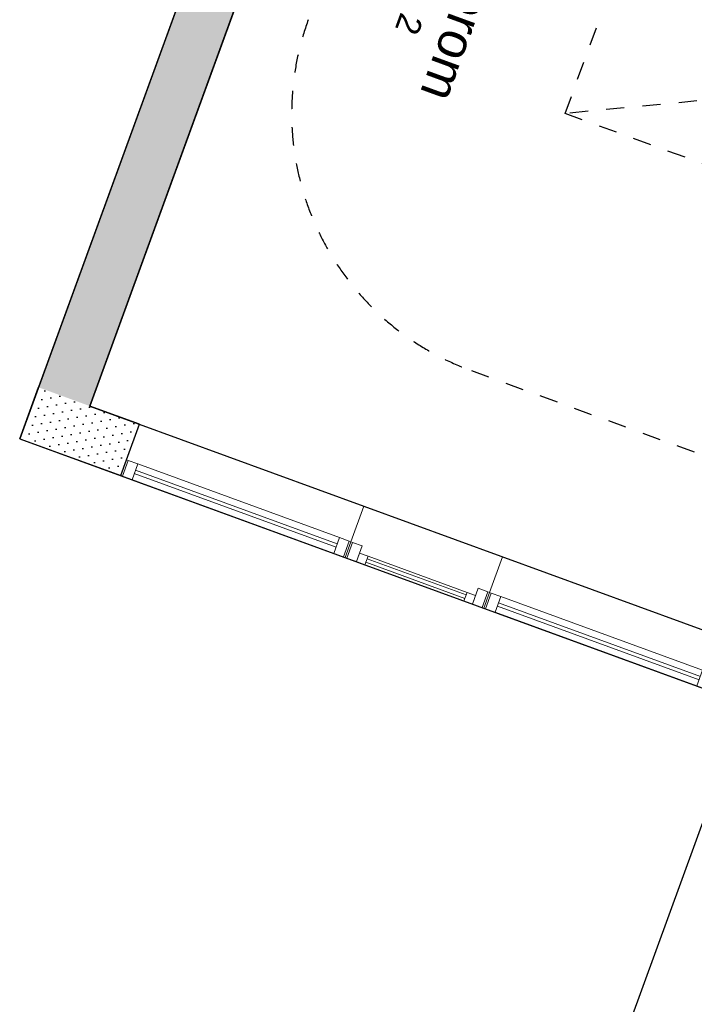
# Model space of a CAD drawing. Header units: millimetres. Extents: x 112481703 to 112587609, y 1264638581 to 1264713694.
# Tile 4 of 174: x 112506357 to 112510057, y 1264667205 to 1264672602. Entities that reach past the tile are written whole.
import ezdxf
from ezdxf.enums import TextEntityAlignment as Align

# ---------------------------------------------------------------- set-up
doc = ezdxf.new("R2010")
doc.units = ezdxf.units.MM
doc.header["$LTSCALE"] = 0.5
doc.header["$MEASUREMENT"] = 0
doc.linetypes.add('PLINE', pattern=[0])
doc.linetypes.add('Stipling', pattern=[400, 200, -200])
for name, color, linetype in [('231- Bærende yttervegger (Skravur)(Nye konstruksjoner)', 7, 'Continuous'), ('231- Bærende yttervegger(Nye konstruksjoner)', 7, 'Continuous'), ('283- Ramper', 7, 'Continuous'), ('862- M___BTA(Nye konstruksjoner)', 7, 'Continuous'), ('862- M___BTA(Polylinje)(Nye konstruksjoner)', 7, 'Continuous'), ('862- M___Nettoareal (1-100)(Nye konstruksjoner)', 7, 'Continuous'), ('862- M___Nettoareal(Nye konstruksjoner)', 7, 'Continuous'), ('862- M___Nettoareal(Polylinje)(Nye konstruksjoner)', 7, 'Continuous'), ('878- Annen overflate_visuell informasjon(Nye konstruksjoner)', 7, 'Continuous')]:
    doc.layers.add(name, color=color, linetype=linetype)
doc.layers.add('234- Vinduer_ dører_ porter(Nye konstruksjoner)', color=7, linetype='Continuous', lineweight=0)
doc.styles.add('GENERATED_STYLE_1', font='arial.ttf')
pattern_1 = [(249.95599, (112557650, 1264717795), (-81.35699, 29.68231), [0, -50]), (249.95599, (112557682.11, 1264717756.67), (-81.35699, 29.68231), [0, -50])]

# ---------------------------------------------------------------- blocks, each defined once
blk = doc.blocks.new('BTA - Bruttoareal__3', base_point=(112505479.7, 1264674637.5))
at = {"layer": '862- M___BTA(Polylinje)(Nye konstruksjoner)', "flags": 128}
blk.add_lwpolyline([(112513988.2, 1264696474.8), (112510903.5, 1264688020), (112512594.5, 1264687403.1), (112506356.6, 1264670305.4), (112529090.8, 1264662011.1), (112533992, 1264675444.9), (112543578.8, 1264671947.2), (112544421.7, 1264674257.3), (112545814.1, 1264674952.1), (112545922.2, 1264674912.7), (112546470.6, 1264676415.8), (112545164.8, 1264676892.2), (112545751.2, 1264678499.5), (112539457, 1264680795.9), (112541239.3, 1264685680.9), (112522356.7, 1264692570.1), (112522630.9, 1264693321.6)], close=True, dxfattribs=at)
blk = doc.blocks.new('Sengerom_1051_74', base_point=(112510001.2, 1264673480.6))
at = {"layer": '862- M___Nettoareal(Polylinje)(Nye konstruksjoner)', "linetype": 'PLINE', "flags": 128}
blk.add_lwpolyline([(112509923.7, 1264674539.2), (112510849.1, 1264677075.7), (112509346.1, 1264677624.1), (112506741.2, 1264670484.4), (112510498.9, 1264669113.4), (112512178.4, 1264673716.7)], close=True, dxfattribs=at)
blk = doc.blocks.new('Vindu[41]', base_point=(112557650, 1264717795))
at = {"layer": '234- Vinduer_ dører_ porter(Nye konstruksjoner)', "linetype": 'PLINE'}
for p, q in [((112508933.9, 1264669463), (112509005.2, 1264669658.4)), ((112509005.2, 1264669658.4), (112510235.9, 1264669209.4)), ((112508902.4, 1264669376.6), (112508933.9, 1264669463)), ((112508902.4, 1264669376.6), (112508933.9, 1264669463)), ((112508943.3, 1264669459.6), (112508911.8, 1264669373.1)), ((112508943.3, 1264669459.6), (112508933.9, 1264669463)), ((112508996, 1264669440.4), (112508943.3, 1264669459.6)), ((112508964.4, 1264669354), (112508996, 1264669440.4)), ((112510090.3, 1264669002.8), (112508983.6, 1264669406.6)), ((112510102.6, 1264669036.6), (112508996, 1264669440.4)), ((112508902.4, 1264669376.6), (112510133.1, 1264668927.6)), ((112508902.4, 1264669376.6), (112508911.8, 1264669373.1)), ((112508911.8, 1264669373.1), (112508964.4, 1264669354)), ((112508964.4, 1264669354), (112510071.1, 1264668950.2)), ((112508976.8, 1264669387.8), (112510083.4, 1264668984)), ((112510164.6, 1264669014), (112510235.9, 1264669209.4)), ((112510102.6, 1264669036.6), (112510071.1, 1264668950.2)), ((112510155.2, 1264669017.4), (112510102.6, 1264669036.6)), ((112510155.2, 1264669017.4), (112510123.7, 1264668931)), ((112510133.1, 1264668927.6), (112510164.6, 1264669014)), ((112510133.1, 1264668927.6), (112510164.6, 1264669014)), ((112510164.6, 1264669014), (112510155.2, 1264669017.4)), ((112510071.1, 1264668950.2), (112510123.7, 1264668931)), ((112510123.7, 1264668931), (112510133.1, 1264668927.6))]:
    blk.add_line(p, q, dxfattribs=at)
blk = doc.blocks.new('Vindu[42]', base_point=(112557650, 1264717795))
at = {"layer": '234- Vinduer_ dører_ porter(Nye konstruksjoner)', "linetype": 'PLINE'}
for p, q in [((112508173, 1264669740.6), (112508244.3, 1264669936)), ((112508244.3, 1264669936), (112509005.2, 1264669658.4)), ((112508141.5, 1264669654.2), (112508173, 1264669740.6)), ((112508141.5, 1264669654.2), (112508173, 1264669740.6)), ((112508182.4, 1264669737.2), (112508150.9, 1264669650.8)), ((112508182.4, 1264669737.2), (112508173, 1264669740.6)), ((112508235, 1264669718), (112508182.4, 1264669737.2)), ((112508203.5, 1264669631.6), (112508235, 1264669718)), ((112508220.6, 1264669678.5), (112508203.5, 1264669631.6)), ((112508267.6, 1264669661.4), (112508220.6, 1264669678.5)), ((112508250.5, 1264669614.4), (112508267.6, 1264669661.4)), ((112508810.6, 1264669463.3), (112508267.6, 1264669661.4)), ((112508933.9, 1264669463), (112509005.2, 1264669658.4)), ((112508141.5, 1264669654.2), (112508902.4, 1264669376.6)), ((112508141.5, 1264669654.2), (112508150.9, 1264669650.8)), ((112508150.9, 1264669650.8), (112508203.5, 1264669631.6)), ((112508203.5, 1264669631.6), (112508250.5, 1264669614.4)), ((112508250.5, 1264669614.4), (112508793.4, 1264669416.3)), ((112508255.6, 1264669628.5), (112508798.6, 1264669430.4)), ((112508805.4, 1264669449.2), (112508262.4, 1264669647.3)), ((112508810.6, 1264669463.3), (112508793.4, 1264669416.3)), ((112508857.6, 1264669446.2), (112508810.6, 1264669463.3)), ((112508871.9, 1264669485.6), (112508840.4, 1264669399.2)), ((112508840.4, 1264669399.2), (112508857.6, 1264669446.2)), ((112508924.6, 1264669466.4), (112508871.9, 1264669485.6)), ((112508924.6, 1264669466.4), (112508893, 1264669380)), ((112508902.4, 1264669376.6), (112508933.9, 1264669463)), ((112508902.4, 1264669376.6), (112508933.9, 1264669463)), ((112508933.9, 1264669463), (112508924.6, 1264669466.4)), ((112508793.4, 1264669416.3), (112508840.4, 1264669399.2)), ((112508840.4, 1264669399.2), (112508893, 1264669380)), ((112508893, 1264669380), (112508902.4, 1264669376.6))]:
    blk.add_line(p, q, dxfattribs=at)
blk = doc.blocks.new('Vindu[43]', base_point=(112557650, 1264717795))
at = {"layer": '234- Vinduer_ dører_ porter(Nye konstruksjoner)', "linetype": 'PLINE'}
for p, q in [((112506942.4, 1264670189.6), (112507013.6, 1264670385)), ((112507013.6, 1264670385), (112508244.3, 1264669936)), ((112506910.8, 1264670103.2), (112506942.4, 1264670189.6)), ((112506910.8, 1264670103.2), (112506942.4, 1264670189.6)), ((112506951.8, 1264670186.2), (112506920.2, 1264670099.8)), ((112506951.8, 1264670186.2), (112506942.4, 1264670189.6)), ((112507004.4, 1264670167), (112506951.8, 1264670186.2)), ((112506972.8, 1264670080.6), (112507004.4, 1264670167)), ((112508111, 1264669763.2), (112507004.4, 1264670167)), ((112506910.8, 1264670103.2), (112508141.5, 1264669654.2)), ((112506910.8, 1264670103.2), (112506920.2, 1264670099.8)), ((112506920.2, 1264670099.8), (112506972.8, 1264670080.6)), ((112506985.2, 1264670114.4), (112508091.8, 1264669710.6)), ((112508098.7, 1264669729.4), (112506992, 1264670133.2)), ((112506972.8, 1264670080.6), (112508079.5, 1264669676.8)), ((112508173, 1264669740.6), (112508244.3, 1264669936)), ((112508111, 1264669763.2), (112508079.5, 1264669676.8)), ((112508163.6, 1264669744.1), (112508111, 1264669763.2)), ((112508163.6, 1264669744.1), (112508132.1, 1264669657.6)), ((112508141.5, 1264669654.2), (112508173, 1264669740.6)), ((112508141.5, 1264669654.2), (112508173, 1264669740.6)), ((112508173, 1264669740.6), (112508163.6, 1264669744.1)), ((112508079.5, 1264669676.8), (112508132.1, 1264669657.6)), ((112508132.1, 1264669657.6), (112508141.5, 1264669654.2))]:
    blk.add_line(p, q, dxfattribs=at)
blk = doc.blocks.new('Label_3', base_point=(112508862.5, 1264672797.5))
at = {"layer": '862- M___Nettoareal (1-100)(Nye konstruksjoner)', "char_height": 200, "attachment_point": 1, "rotation": 249.956, "style": 'GENERATED_STYLE_1'}
for s, insert in [('\\A1;{\\pql;\\pt0,241000;\\fArial|b0|i0|c0|p0;\\W1.000000;23,9\\fArial|b0|i0|c0|p0;\\W1.000000;\\A1{\\H.66x;\\S^  ;}\\fArial|b0|i0|c0|p0;\\W1.000000; m\\fArial|b0|i0|c0|p0;\\W1.000000;\\A1{\\H.66x;\\S2^  ;}\\fArial|b0|i0|c0|p0;\\W1.000000;\\fArial|b0|i0|c0|p0;\\W1.000000;\\fArial|b0|i0|c0|p0;\\W1.000000;\\fArial|b0|i0|c0|p0;\\W1.000000;\\fArial|b0|i0|c0|p0;\\W1.000000;\\fArial|b0|i0|c0|p0;\\W1.000000;\\fArial|b0|i0|c0|p0;\\W1.000000;\\A1{\\H.66x;\\S^  ;}\\fArial|b0|i0|c0|p0;\\W1.000000;\\fArial|b0|i0|c0|p0;\\W1.000000;\\A1{\\H.66x;\\S^  ;}\\fArial|b0|i0|c0|p0;\\W1.000000;\\fArial|b0|i0|c0|p0;\\W1.000000;\\fArial|b0|i0|c0|p0;\\W1.000000;\\fArial|b0|i0|c0|p0;\\W1.000000;\\fArial|b0|i0|c0|p0;\\W1.000000;\\fArial|b0|i0|c0|p0;\\W1.000000;\\fArial|b0|i0|c0|p0;\\W1.000000;\\A1{\\H.66x;\\S^  ;}\\fArial|b0|i0|c0|p0;\\W1.000000;\\fArial|b0|i0|c0|p0;\\W1.000000;\\A1{\\H.66x;\\S^  ;}\\fArial|b0|i0|c0|p0;\\W1.000000;\\fArial|b0|i0|c0|p0;\\W1.000000;\\fArial|b0|i0|c0|p0;\\W1.000000;\\fArial|b0|i0|c0|p0;\\W1.000000;\\fArial|b0|i0|c0|p0;\\W1.000000;\\fArial|b0|i0|c0|p0;\\W1.000000;\\fArial|b0|i0|c0|p0;\\W1.000000;\\A1{\\H.66x;\\S^  ;}\\fArial|b0|i0|c0|p0;\\W1.000000;\\fArial|b0|i0|c0|p0;\\W1.000000;\\A1{\\H.66x;\\S^  ;}\\fArial|b0|i0|c0|p0;\\W1.000000;\\fArial|b0|i0|c0|p0;\\W1.000000;\\fArial|b0|i0|c0|p0;\\W1.000000;\\fArial|b0|i0|c0|p0;\\W1.000000;\\fArial|b0|i0|c0|p0;\\W1.000000;\\fArial|b0|i0|c0|p0;\\W1.000000;\\fArial|b0|i0|c0|p0;\\W1.000000;\\A1{\\H.66x;\\S^  ;}\\fArial|b0|i0|c0|p0;\\W1.000000;\\fArial|b0|i0|c0|p0;\\W1.000000;\\A1{\\H.66x;\\S^  ;}\\fArial|b0|i0|c0|p0;\\W1.000000;\\fArial|b0|i0|c0|p0;\\W1.000000;\\fArial|b0|i0|c0|p0;\\W1.000000;\\fArial|b0|i0|c0|p0;\\W1.000000;\\fArial|b0|i0|c0|p0;\\W1.000000;\\fArial|b0|i0|c0|p0;\\W1.000000;\\fArial|b0|i0|c0|p0;\\W1.000000;\\fArial|b0|i0|c0|p0;\\W1.000000;}', (112508882.7, 1264673453)), ('\\A1;{\\pql;\\pt0,241000;\\fArial|b0|i0|c0|p0;\\W1.000000;Sengerom\\fArial|b0|i0|c0|p0;\\W1.000000;\\A1{\\H.66x;\\S^  ;}\\fArial|b0|i0|c0|p0;\\W1.000000;\\fArial|b0|i0|c0|p0;\\W1.000000;\\A1{\\H.66x;\\S^  ;}\\fArial|b0|i0|c0|p0;\\W1.000000;\\fArial|b0|i0|c0|p0;\\W1.000000;\\fArial|b0|i0|c0|p0;\\W1.000000;\\fArial|b0|i0|c0|p0;\\W1.000000;\\fArial|b0|i0|c0|p0;\\W1.000000;\\fArial|b0|i0|c0|p0;\\W1.000000;\\fArial|b0|i0|c0|p0;\\W1.000000;\\A1{\\H.66x;\\S^  ;}\\fArial|b0|i0|c0|p0;\\W1.000000;\\fArial|b0|i0|c0|p0;\\W1.000000;\\A1{\\H.66x;\\S^  ;}\\fArial|b0|i0|c0|p0;\\W1.000000;\\fArial|b0|i0|c0|p0;\\W1.000000;\\fArial|b0|i0|c0|p0;\\W1.000000;\\fArial|b0|i0|c0|p0;\\W1.000000;\\fArial|b0|i0|c0|p0;\\W1.000000;\\fArial|b0|i0|c0|p0;\\W1.000000;\\fArial|b0|i0|c0|p0;\\W1.000000;\\A1{\\H.66x;\\S^  ;}\\fArial|b0|i0|c0|p0;\\W1.000000;\\fArial|b0|i0|c0|p0;\\W1.000000;\\A1{\\H.66x;\\S^  ;}\\fArial|b0|i0|c0|p0;\\W1.000000;\\fArial|b0|i0|c0|p0;\\W1.000000;\\fArial|b0|i0|c0|p0;\\W1.000000;\\fArial|b0|i0|c0|p0;\\W1.000000;\\fArial|b0|i0|c0|p0;\\W1.000000;\\fArial|b0|i0|c0|p0;\\W1.000000;\\fArial|b0|i0|c0|p0;\\W1.000000;\\A1{\\H.66x;\\S^  ;}\\fArial|b0|i0|c0|p0;\\W1.000000;\\fArial|b0|i0|c0|p0;\\W1.000000;\\A1{\\H.66x;\\S^  ;}\\fArial|b0|i0|c0|p0;\\W1.000000;\\fArial|b0|i0|c0|p0;\\W1.000000;\\fArial|b0|i0|c0|p0;\\W1.000000;\\fArial|b0|i0|c0|p0;\\W1.000000;\\fArial|b0|i0|c0|p0;\\W1.000000;\\fArial|b0|i0|c0|p0;\\W1.000000;\\fArial|b0|i0|c0|p0;\\W1.000000;\\A1{\\H.66x;\\S^  ;}\\fArial|b0|i0|c0|p0;\\W1.000000;\\fArial|b0|i0|c0|p0;\\W1.000000;\\A1{\\H.66x;\\S^  ;}\\fArial|b0|i0|c0|p0;\\W1.000000;\\fArial|b0|i0|c0|p0;\\W1.000000;\\fArial|b0|i0|c0|p0;\\W1.000000;\\fArial|b0|i0|c0|p0;\\W1.000000;\\fArial|b0|i0|c0|p0;\\W1.000000;\\fArial|b0|i0|c0|p0;\\W1.000000;\\fArial|b0|i0|c0|p0;\\W1.000000;\\fArial|b0|i0|c0|p0;\\W1.000000;}', (112509180.6, 1264673344.3)), ('\\A1;{\\pql;\\pt0,241000;\\fArial|b0|i0|c0|p0;\\W1.000000;1051\\fArial|b0|i0|c0|p0;\\W1.000000;\\A1{\\H.66x;\\S^  ;}\\fArial|b0|i0|c0|p0;\\W1.000000;\\fArial|b0|i0|c0|p0;\\W1.000000;\\A1{\\H.66x;\\S^  ;}\\fArial|b0|i0|c0|p0;\\W1.000000;\\fArial|b0|i0|c0|p0;\\W1.000000;\\fArial|b0|i0|c0|p0;\\W1.000000;\\fArial|b0|i0|c0|p0;\\W1.000000;\\fArial|b0|i0|c0|p0;\\W1.000000;\\fArial|b0|i0|c0|p0;\\W1.000000;\\fArial|b0|i0|c0|p0;\\W1.000000;\\A1{\\H.66x;\\S^  ;}\\fArial|b0|i0|c0|p0;\\W1.000000;\\fArial|b0|i0|c0|p0;\\W1.000000;\\A1{\\H.66x;\\S^  ;}\\fArial|b0|i0|c0|p0;\\W1.000000;\\fArial|b0|i0|c0|p0;\\W1.000000;\\fArial|b0|i0|c0|p0;\\W1.000000;\\fArial|b0|i0|c0|p0;\\W1.000000;\\fArial|b0|i0|c0|p0;\\W1.000000;\\fArial|b0|i0|c0|p0;\\W1.000000;\\fArial|b0|i0|c0|p0;\\W1.000000;\\A1{\\H.66x;\\S^  ;}\\fArial|b0|i0|c0|p0;\\W1.000000;\\fArial|b0|i0|c0|p0;\\W1.000000;\\A1{\\H.66x;\\S^  ;}\\fArial|b0|i0|c0|p0;\\W1.000000;\\fArial|b0|i0|c0|p0;\\W1.000000;\\fArial|b0|i0|c0|p0;\\W1.000000;\\fArial|b0|i0|c0|p0;\\W1.000000;\\fArial|b0|i0|c0|p0;\\W1.000000;\\fArial|b0|i0|c0|p0;\\W1.000000;\\fArial|b0|i0|c0|p0;\\W1.000000;\\A1{\\H.66x;\\S^  ;}\\fArial|b0|i0|c0|p0;\\W1.000000;\\fArial|b0|i0|c0|p0;\\W1.000000;\\A1{\\H.66x;\\S^  ;}\\fArial|b0|i0|c0|p0;\\W1.000000;\\fArial|b0|i0|c0|p0;\\W1.000000;\\fArial|b0|i0|c0|p0;\\W1.000000;\\fArial|b0|i0|c0|p0;\\W1.000000;\\fArial|b0|i0|c0|p0;\\W1.000000;\\fArial|b0|i0|c0|p0;\\W1.000000;\\fArial|b0|i0|c0|p0;\\W1.000000;\\A1{\\H.66x;\\S^  ;}\\fArial|b0|i0|c0|p0;\\W1.000000;\\fArial|b0|i0|c0|p0;\\W1.000000;\\A1{\\H.66x;\\S^  ;}\\fArial|b0|i0|c0|p0;\\W1.000000;\\fArial|b0|i0|c0|p0;\\W1.000000;\\fArial|b0|i0|c0|p0;\\W1.000000;\\fArial|b0|i0|c0|p0;\\W1.000000;\\fArial|b0|i0|c0|p0;\\W1.000000;\\fArial|b0|i0|c0|p0;\\W1.000000;\\fArial|b0|i0|c0|p0;\\W1.000000;\\fArial|b0|i0|c0|p0;\\W1.000000;}', (112509482.7, 1264673255.4))]:
    blk.add_mtext(s, dxfattribs=dict(at, insert=insert))
at = {"layer": '862- M___Nettoareal (1-100)(Nye konstruksjoner)', "style": 'GENERATED_STYLE_1'}
for tag, p in [('DUMMY_108', (112508935.2, 1264673455.1)), ('DUMMY_107', (112509230.4, 1264673347.4)), ('DUMMY_106', (112509525.7, 1264673239.7))]:
    blk.add_attdef(tag, text='', height=200, rotation=249.956, dxfattribs=at).set_placement(p, align=Align.TOP_LEFT)

msp = doc.modelspace()

# ---------------------------------------------------------------- hatches: boundary and pattern name
at = {"layer": '231- Bærende yttervegger (Skravur)(Nye konstruksjoner)', "linetype": 'Continuous'}
h = msp.add_hatch(dxfattribs=at)
h.set_pattern_fill('Prikker_tett', color=256, style=0, pattern_type=2)
h.set_pattern_definition(pattern_1)
h.paths.add_polyline_path([(112509736.8, 1264678695), (112509454.9, 1264678797.9), (112506459.4, 1264670587.2), (112506741.2, 1264670484.4)])
h = msp.add_hatch(dxfattribs=at)
h.set_pattern_fill('Prikker_tett', color=256, style=0, pattern_type=2)
h.set_pattern_definition(pattern_1)
h.paths.add_polyline_path([(112506459.4, 1264670587.2), (112506356.6, 1264670305.4), (112506741.2, 1264670484.4)])
h = msp.add_hatch(dxfattribs=at)
h.set_pattern_fill('Prikker_tett', color=256, style=0, pattern_type=2)
h.set_pattern_definition(pattern_1)
h.paths.add_polyline_path([(112506741.2, 1264670484.4), (112506356.6, 1264670305.4), (112506638.4, 1264670202.6)])
h = msp.add_hatch(dxfattribs=at)
h.set_pattern_fill('Prikker_tett', color=256, style=0, pattern_type=2)
h.set_pattern_definition(pattern_1)
h.paths.add_polyline_path([(112506741.2, 1264670484.4), (112506638.4, 1264670202.6), (112506910.8, 1264670103.2), (112507013.6, 1264670385)])

# ---------------------------------------------------------------- linework, layer by layer
at = {"layer": '231- Bærende yttervegger(Nye konstruksjoner)', "linetype": 'PLINE'}
for p, q in [((112506942.4, 1264670189.6), (112507013.6, 1264670385)), ((112506910.8, 1264670103.2), (112506942.4, 1264670189.6))]:
    msp.add_line(p, q, dxfattribs=at)
at = {"layer": '231- Bærende yttervegger(Nye konstruksjoner)', "linetype": 'PLINE', "flags": 128}
for points in [[(112509454.9, 1264678797.9), (112506459.4, 1264670587.2)], [(112506741.2, 1264670484.4), (112509736.8, 1264678695)], [(112506356.6, 1264670305.4), (112506459.4, 1264670587.2)], [(112507013.6, 1264670385), (112506741.2, 1264670484.4)], [(112506356.6, 1264670305.4), (112506910.8, 1264670103.2)]]:
    msp.add_lwpolyline(points, dxfattribs=at)
at = {"layer": '283- Ramper', "linetype": 'PLINE', "flags": 128}
msp.add_lwpolyline([(112510337.6, 1264668846), (112507600.2, 1264661343), (112521302.6, 1264656343.8)], dxfattribs=at)
at = {"layer": '878- Annen overflate_visuell informasjon(Nye konstruksjoner)', "linetype": 'Stipling'}
for p, q in [((112509348.7, 1264672087.8), (112509691.5, 1264673027.3)), ((112511664.3, 1264672307.5), (112509348.7, 1264672087.8)), ((112511321.5, 1264671368.1), (112509348.7, 1264672087.8)), ((112508834.6, 1264670678.7), (112510807.4, 1264669958.9))]:
    msp.add_line(p, q, dxfattribs=at)
msp.add_arc((112509348.7, 1264672087.8), 1500, 159.956, 249.956, dxfattribs=at)

# ---------------------------------------------------------------- block references
at = {"layer": '234- Vinduer_ dører_ porter(Nye konstruksjoner)', "linetype": 'PLINE'}
for name in ['Vindu[43]', 'Vindu[42]', 'Vindu[41]']:
    msp.add_blockref(name, (112557650, 1264717795), dxfattribs=at)
at = {"layer": '862- M___BTA(Nye konstruksjoner)', "linetype": 'Continuous'}
msp.add_blockref('BTA - Bruttoareal__3', (112505479.7, 1264674637.5), dxfattribs=at)
at = {"layer": '862- M___Nettoareal (1-100)(Nye konstruksjoner)', "linetype": 'PLINE'}
msp.add_blockref('Label_3', (112508862.5, 1264672797.5), dxfattribs=at)
at = {"layer": '862- M___Nettoareal(Nye konstruksjoner)', "linetype": 'Continuous'}
msp.add_blockref('Sengerom_1051_74', (112510001.2, 1264673480.6), dxfattribs=at)

doc.saveas('drawing.dxf')
